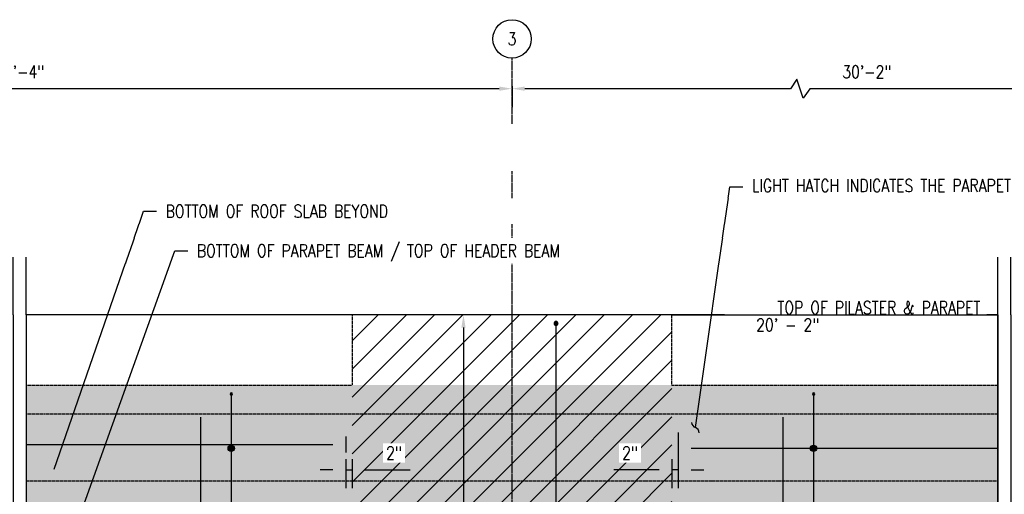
# Model space of a CAD drawing. Header units: inches. Extents: x -2417 to 3601, y -137 to 349.
# Tile 9 of 12: x 640 to 948, y 201 to 349. Entities that reach past the tile are written whole.
import ezdxf
from ezdxf import colors
from ezdxf.entities.mleader import LeaderData, LeaderLine
from ezdxf.math import Vec2, Vec3

# ---------------------------------------------------------------- set-up
doc = ezdxf.new("R2010")
doc.units = ezdxf.units.IN
doc.header["$MEASUREMENT"] = 0
doc.linetypes.add('CENTER2', pattern=[1.125, 0.75, -0.125, 0.125, -0.125])
doc.linetypes.add('Dash', pattern=[0.25, 0.125, -0.125])
for name, color, linetype in [('A-DETL-THIN', 1, 'Continuous'), ('A-FLOR-HDLN', 1, 'Dash'), ('A-WALL', 3, 'Continuous'), ('S-ANNO-DIMS', 1, 'Continuous'), ('S-ANNO-NOTE', 2, 'Continuous'), ('S-BEAM', 3, 'Continuous'), ('S-COLS', 3, 'Continuous'), ('S-DETL-CNTR', 1, 'CENTER2'), ('S-GRID', 1, 'CENTER2'), ('S-GRID-IDEN', 1, 'Continuous'), ('S-REIN-RBAR', 4, 'Continuous')]:
    doc.layers.add(name, color=color, linetype=linetype)
doc.layers.add('S-BEAM-HTCH-PRPT', color=252, linetype='Continuous', transparency=0.7)
doc.styles.add('Annotative', font='romans.shx', dxfattribs={"width": 0.8, "height": 0.125})
doc.dimstyles.new('Annotative', dxfattribs={"dimscale": 0, "dimtxt": 0.125, "dimasz": 0.125, "dimexe": 0.18, "dimexo": 0.0625, "dimgap": 0.09, "dimtad": 1, "dimdec": 3, "dimzin": 3, "dimdsep": 46, "dimlunit": 4, "dimtxsty": 'Annotative', "dimcen": 0.09, "dimclrt": 2, "dimazin": 2, "dimtfac": 1, "dimtdec": 3, "dimtmove": 0, "dimatfit": 0, "dimfxl": 1, "dimtfill": 1, "dimfrac": 2, "dimtolj": 1, "dimtzin": 0, "dimarcsym": 0})

# ---------------------------------------------------------------- blocks, each defined once
blk = doc.blocks.new('Grid - Circle 3_8_-570341-HEADWALL REINFORCEMENT TO BLAST PILASTER ELEVATION')
at = {"layer": 'S-GRID-IDEN'}
blk.add_circle((604.08, 328.25), 6, dxfattribs=at)
blk = doc.blocks.new('*D61')
at = {"layer": 'Defpoints', "color": 0, "transparency": 16777216}
for p in [(742.03, 214.07), (744.03, 214.07), (744.03, 208.69)]:
    blk.add_point(p, dxfattribs=at)
at = {"layer": 'S-ANNO-DIMS', "color": 0, "lineweight": -2, "transparency": 16777216}
for p, q in [((742.03, 212.07), (742.03, 202.93)), ((744.03, 212.07), (744.03, 202.93)), ((738.03, 208.69), (734.03, 208.69)), ((742.03, 208.69), (744.03, 208.69)), ((748.03, 208.69), (762.21, 208.69))]:
    blk.add_line(p, q, dxfattribs=at)
at = {"layer": 'S-ANNO-DIMS', "color": 0, "transparency": 16777216}
for points in [[(738.03, 209.36), (738.03, 208.02), (742.03, 208.69)], [(748.03, 209.36), (748.03, 208.02), (744.03, 208.69)]]:
    blk.add_solid(points, dxfattribs=at)
at = {"layer": 'S-ANNO-DIMS', "color": 2, "transparency": 16777216, "insert": (757.12, 213.95), "char_height": 4, "attachment_point": 5, "style": 'Annotative', "bg_fill": 3, "box_fill_scale": 1.25, "bg_fill_color": 256, "bg_fill_true_color": 13158600, "bg_fill_transparency": 0}
blk.add_mtext('\\A1;2"', dxfattribs=at)
blk = doc.blocks.new('*D37')
at = {"layer": 'Defpoints', "color": 0, "transparency": 16777216}
for p in [(844.03, 214.07), (846.03, 214.07), (844.03, 208.69)]:
    blk.add_point(p, dxfattribs=at)
at = {"layer": 'S-ANNO-DIMS', "color": 0, "lineweight": -2, "transparency": 16777216}
for p, q in [((844.03, 212.07), (844.03, 202.93)), ((846.03, 212.07), (846.03, 202.93)), ((840.03, 208.69), (825.85, 208.69)), ((846.03, 208.69), (844.03, 208.69)), ((850.03, 208.69), (854.03, 208.69))]:
    blk.add_line(p, q, dxfattribs=at)
at = {"layer": 'S-ANNO-DIMS', "color": 0, "transparency": 16777216}
for points in [[(840.03, 209.36), (840.03, 208.02), (844.03, 208.69)], [(850.03, 209.36), (850.03, 208.02), (846.03, 208.69)]]:
    blk.add_solid(points, dxfattribs=at)
at = {"layer": 'S-ANNO-DIMS', "color": 2, "transparency": 16777216, "insert": (830.94, 213.95), "char_height": 4, "attachment_point": 5, "style": 'Annotative', "bg_fill": 3, "box_fill_scale": 1.25, "bg_fill_color": 256, "bg_fill_true_color": 13158600, "bg_fill_transparency": 0}
blk.add_mtext('\\A1;2"', dxfattribs=at)
blk = doc.blocks.new('_Integral')
at = {"color": 0, "linetype": 'ByBlock', "lineweight": -2}
for centre, start, end in [((0.445, -0.091), 102, 168), ((-0.445, 0.091), 282, 348)]:
    blk.add_arc(centre, 0.454, start, end, dxfattribs=at)
blk = doc.blocks.new('032100_ReinforcementBar-Section - _ 10-702371-HEADWALL REINFORCEMENT TO BLAST PILASTER ELEVATION')
h = blk.add_hatch(color=256)
h.dxf.hatch_style = 1
h.paths.add_polyline_path([(204.91, 142, 1), (206.16, 142, 1)])
blk.add_circle((205.53, 142), 0.625)
blk = doc.blocks.new('*D46')
at = {"layer": 'Defpoints', "color": 0, "transparency": 16777216}
for p in [(775.88, 257.18), (775.88, 15.18), (778.85, 15.18)]:
    blk.add_point(p, dxfattribs=at)
at = {"layer": 'S-REIN-RBAR', "color": 0, "lineweight": -2, "transparency": 16777216}
blk.add_line((778.85, 253.18), (778.85, 19.18), dxfattribs=at)
at = {"layer": 'S-REIN-RBAR', "color": 0, "transparency": 16777216}
for points in [[(778.18, 253.18), (779.51, 253.18), (778.85, 257.18)], [(778.18, 19.18), (779.51, 19.18), (778.85, 15.18)]]:
    blk.add_solid(points, dxfattribs=at)
blk = doc.blocks.new('*U26')
for p, q in [((0.5, 1), (-0.5, -1)), ((1, 0), (0.5, 1)), ((-23.167, 0), (-26.167, 0)), ((-23.167, 0), (-1, 0)), ((-0.5, -1), (-1, 0)), ((23.167, 0), (1, 0)), ((23.167, 0), (26.167, 0))]:
    blk.add_line(p, q)
blk = doc.blocks.new('*U27')
for p, q in [((0.5, 1), (-0.5, -1)), ((1, 0), (0.5, 1)), ((-23.167, 0), (-26.167, 0)), ((-23.167, 0), (-1, 0)), ((-0.5, -1), (-1, 0)), ((23.167, 0), (1, 0)), ((23.167, 0), (26.167, 0))]:
    blk.add_line(p, q)
blk = doc.blocks.new('*U28')
for p, q in [((0.5, 1), (-0.5, -1)), ((1, 0), (0.5, 1)), ((-23.167, 0), (-26.167, 0)), ((-23.167, 0), (-1, 0)), ((-0.5, -1), (-1, 0)), ((23.167, 0), (1, 0)), ((23.167, 0), (26.167, 0))]:
    blk.add_line(p, q)
blk = doc.blocks.new('032100_ReinforcementBar-Section - _ 6-688169-HEADWALL REINFORCEMENT TO BLAST PILASTER ELEVATION')
h = blk.add_hatch(color=256)
h.dxf.hatch_style = 1
h.paths.add_polyline_path([(400.97, 165.76, 1), (400.22, 165.76, 1)])
blk.add_circle((400.6, 165.76), 0.375)
blk = doc.blocks.new('HDR-Si_Dot-Symbol - Dot-HDR-1676570-HEADWALL REINFORCEMENT TO BLAST PILASTER ELEVATION')
h = blk.add_hatch(color=256)
edge = h.paths.add_edge_path()
edge.add_arc((734.56, 159.41), 1, 180, 360)
edge.add_arc((734.56, 159.41), 1, 0, 180)
for start, end in [(0, 180), (180, 0)]:
    blk.add_arc((734.56, 159.41), 1, start, end)
blk = doc.blocks.new('*D31')
at = {"layer": 'Defpoints', "color": 0, "transparency": 16777216}
for p in [(875.94, 229.18), (875.94, 183.18), (878.75, 183.18)]:
    blk.add_point(p, dxfattribs=at)
at = {"layer": 'S-REIN-RBAR', "color": 0, "lineweight": -2, "transparency": 16777216}
blk.add_line((878.75, 225.18), (878.75, 187.18), dxfattribs=at)
at = {"layer": 'S-REIN-RBAR', "color": 0, "transparency": 16777216}
for points in [[(878.08, 225.18), (879.42, 225.18), (878.75, 229.18)], [(878.08, 187.18), (879.42, 187.18), (878.75, 183.18)]]:
    blk.add_solid(points, dxfattribs=at)
blk = doc.blocks.new('*D33')
at = {"layer": 'Defpoints', "color": 0, "transparency": 16777216}
for p in [(693.78, 229.18), (693.78, 183.18), (696.59, 183.18)]:
    blk.add_point(p, dxfattribs=at)
at = {"layer": 'S-REIN-RBAR', "color": 0, "lineweight": -2, "transparency": 16777216}
blk.add_line((696.59, 225.18), (696.59, 187.18), dxfattribs=at)
at = {"layer": 'S-REIN-RBAR', "color": 0, "transparency": 16777216}
for points in [[(695.92, 225.18), (697.26, 225.18), (696.59, 229.18)], [(695.92, 187.18), (697.26, 187.18), (696.59, 183.18)]]:
    blk.add_solid(points, dxfattribs=at)
blk = doc.blocks.new('*U29')
for p, q in [((0.5, 1), (-0.5, -1)), ((1, 0), (0.5, 1)), ((-23.167, 0), (-26.167, 0)), ((-23.167, 0), (-1, 0)), ((-0.5, -1), (-1, 0)), ((23.167, 0), (1, 0)), ((23.167, 0), (26.167, 0))]:
    blk.add_line(p, q)

msp = doc.modelspace()

# ---------------------------------------------------------------- hatches: boundary and pattern name
at = {"layer": 'S-BEAM-HTCH-PRPT', "transparency": 33554559}
h = msp.add_hatch(color=256, dxfattribs=at)
h.dxf.hatch_style = 1
h.paths.add_polyline_path([(946.0305, 235.1779), (642.0305, 235.1779), (642.0305, 183.1779), (946.0305, 183.1779)])
at = {"layer": 'S-DETL-CNTR', "linetype": 'Continuous'}
h = msp.add_hatch(dxfattribs=at)
h.set_pattern_fill('ANSI31', color=256, scale=50)
h.paths.add_polyline_path([(844.0305, 15.1779), (744.0305, 15.1779), (744.0305, 257.1779), (844.0305, 257.1779)])

# ---------------------------------------------------------------- linework, layer by layer
at = {"layer": 'A-FLOR-HDLN', "lineweight": -3}
for p, q in [((642.0305, 226.1779), (946.0305, 226.1779)), ((946.0305, 205.1603), (642.0305, 205.1603))]:
    msp.add_line(p, q, dxfattribs=at)
at = {"layer": 'A-WALL', "lineweight": -3}
for p, q in [((744.0305, 257.1779), (642.0305, 257.1779)), ((844.0305, 257.1779), (861.5889, 257.1779))]:
    msp.add_line(p, q, dxfattribs=at)
at = {"layer": 'Defpoints', "color": 253}
msp.add_lwpolyline([(946.0305, 257.1779), (642.0305, 257.1779), (642.0305, 183.1779), (946.0305, 183.1779)], close=True, dxfattribs=at)
at = {"layer": 'S-ANNO-DIMS', "lineweight": -3}
for p, q in [((883.1486, 330.8603), (881.1486, 327.8603)), ((885.1486, 324.8603), (883.1486, 330.8603)), ((790.0305, 327.8603), (622.1486, 327.8603)), ((794.0305, 328.6887), (794.0305, 322.1003)), ((794.0305, 328.6887), (794.0305, 322.1003)), ((881.1486, 327.8603), (798.0305, 327.8603)), ((887.1486, 327.8603), (885.1486, 324.8603)), ((1012.0305, 327.8603), (887.1486, 327.8603))]:
    msp.add_line(p, q, dxfattribs=at)
at = {"layer": 'S-ANNO-DIMS'}
for points in [[(790.0305, 328.5269), (790.0305, 327.1936), (794.0305, 327.8603)], [(798.0305, 328.5269), (798.0305, 327.1936), (794.0305, 327.8603)]]:
    msp.add_solid(points, dxfattribs=at)
at = {"layer": 'S-BEAM', "linetype": 'Dash', "lineweight": -3}
for p, q in [((744.0305, 257.1779), (744.0305, 235.1779)), ((844.0305, 235.1779), (844.0305, 257.1779)), ((642.0305, 235.1779), (744.0305, 235.1779))]:
    msp.add_line(p, q, dxfattribs=at)
at = {"layer": 'S-BEAM', "linetype": 'Dash'}
msp.add_line((844.0305, 235.1779), (946.0305, 235.1779), dxfattribs=at)
at = {"layer": 'S-COLS', "lineweight": -3}
msp.add_line((844.0305, 257.1779), (744.0305, 257.1779), dxfattribs=at)
at = {"layer": 'S-GRID', "lineweight": -3}
msp.add_line((794.0305, -47.6646), (794.0305, 337.4279), dxfattribs=at)
at = {"layer": 'S-REIN-RBAR', "lineweight": -3}
msp.add_line((742.0305, 219.0656), (742.0305, 214.0656), dxfattribs=at)

# ---------------------------------------------------------------- block references
at = {"layer": 'S-GRID-IDEN', "lineweight": -3}
msp.add_blockref('Grid - Circle 3_8_-570341-HEADWALL REINFORCEMENT TO BLAST PILASTER ELEVATION', (189.9531, 15.1779), dxfattribs=at)

# ---------------------------------------------------------------- texts
at = {"layer": 'S-ANNO-DIMS', "color": 2, "lineweight": -3, "char_height": 4, "attachment_point": 5, "style": 'Annotative'}
for s, insert in [('\\A1;34\'-4"', (640.0305, 333.1212)), ('\\A1;30\'-2"', (905.0305, 333.1212))]:
    msp.add_mtext(s, dxfattribs=dict(at, insert=insert))
at = {"layer": 'S-GRID-IDEN', "lineweight": -3, "insert": (794.0305, 343.4279), "char_height": 4, "width": 4, "attachment_point": 5, "style": 'Annotative'}
msp.add_mtext('3', dxfattribs=at)

# ---------------------------------------------------------------- next in the draw order: dimensions: what is measured, and where the dimension line sits
at = {"layer": 'S-ANNO-DIMS'}
for base, p1, p2, picture, middle in [((744.0305, 208.6902), (742.0305, 214.0656), (744.0305, 214.0656), '*D61', (757.12, 213.9512)), ((844.0305, 208.6902), (846.0305, 214.0656), (844.0305, 214.0656), '*D37', (830.9409, 213.9512))]:
    dim = msp.add_linear_dim(base=base, p1=p1, p2=p2, dimstyle='Annotative', override={"dimpost": '\\X'}, dxfattribs=at)
    dim.commit()
    dim.dimension.update_dxf_attribs({"geometry": picture, "text_midpoint": middle})

# ---------------------------------------------------------------- next in the draw order: leaders
at = {"layer": 'S-ANNO-NOTE', "lineweight": -3}
ml = msp.add_multileader_mtext('Standard', dxfattribs=at)
ml.set_content('TOP OF ROOF SLAB BEYOND', color=256, style='Annotative')
ml.set_leader_properties(color=1, linetype='ByLayer', lineweight=-1)
ml.build(insert=Vec2(0, 0))
ml.multileader.update_dxf_attribs({"text_right_attachment_type": 3, "dogleg_length": 0.125, "scale": 32})
ctx = ml.context
ctx.base_point, ctx.scale, ctx.landing_gap_size, ctx.plane_origin = Vec3(448.028, 277.1977), 32, 2.88, Vec3(425.4859, 313.0159)
ctx.right_attachment = 3
notes = []
notes.append((ctx, [(0, (1, 1, 0), (444.028, 277.1977), (1, 0), 4, [(0, [(407.6503, 226.1779)], 0, [])])]))
ctx.mtext.insert, ctx.mtext.width, ctx.mtext.flow_direction = Vec3(450.908, 279.1977), 72.019433, 5
ctx.mtext.has_bg_fill, ctx.mtext.bg_color, ctx.mtext.bg_scale_factor, ctx.mtext.bg_transparency, ctx.mtext.use_window_bg_color = 1, -1027028792, 1.5, 0, 1
for ctx, leaders in notes:
    for number, flags, end, landing, length, lines in leaders:
        leader = LeaderData()
        leader.index, (leader.has_last_leader_line, leader.has_dogleg_vector, leader.attachment_direction) = number, flags
        leader.last_leader_point, leader.dogleg_vector, leader.dogleg_length = Vec3(end), Vec3(landing), length
        for number, points, colour, breaks in lines:
            line = LeaderLine()
            line.index, line.vertices, line.color, line.breaks = number, Vec3.list(points), colors.encode_raw_color(colour), breaks
            leader.lines.append(line)
        ctx.leaders.append(leader)

# ---------------------------------------------------------------- next in the draw order: leaders
ml = msp.add_multileader_mtext('Standard', dxfattribs=at)
ml.set_content('TOP OF PARAPET BEAM BEYOND', color=256, style='Annotative')
ml.set_leader_properties(color=1, linetype='ByLayer', lineweight=-1)
ml.build(insert=Vec2(0, 0))
ml.multileader.update_dxf_attribs({"text_right_attachment_type": 3, "dogleg_length": 0.125, "scale": 32})
ctx = ml.context
ctx.base_point, ctx.scale, ctx.landing_gap_size, ctx.plane_origin = Vec3(444.7103, 289.5501), 32, 2.88, Vec3(422.1681, 324.0159)
ctx.right_attachment = 3
notes = []
notes.append((ctx, [(0, (1, 1, 0), (440.7103, 289.5501), (1, 0), 4, [(0, [(402.5336, 235.1779)], 0, [])])]))
ctx.mtext.insert, ctx.mtext.width, ctx.mtext.flow_direction = Vec3(447.5903, 291.5501), 85.44847, 5
ctx.mtext.has_bg_fill, ctx.mtext.bg_color, ctx.mtext.bg_scale_factor, ctx.mtext.bg_transparency, ctx.mtext.use_window_bg_color = 1, -1027028792, 1.5, 0, 1
for ctx, leaders in notes:
    for number, flags, end, landing, length, lines in leaders:
        leader = LeaderData()
        leader.index, (leader.has_last_leader_line, leader.has_dogleg_vector, leader.attachment_direction) = number, flags
        leader.last_leader_point, leader.dogleg_vector, leader.dogleg_length = Vec3(end), Vec3(landing), length
        for number, points, colour, breaks in lines:
            line = LeaderLine()
            line.index, line.vertices, line.color, line.breaks = number, Vec3.list(points), colors.encode_raw_color(colour), breaks
            leader.lines.append(line)
        ctx.leaders.append(leader)

# ---------------------------------------------------------------- next in the draw order: leaders
ml = msp.add_multileader_mtext('Standard', dxfattribs=at)
ml.set_content('TOP OF PARAPET.\\PPARAPET REINF NOT SHOWN FOR CLARITY', color=256, style='Annotative')
ml.set_leader_properties(color=1, linetype='ByLayer', lineweight=-1)
ml.build(insert=Vec2(0, 0))
ml.multileader.update_dxf_attribs({"text_right_attachment_type": 3, "dogleg_length": 0.125, "scale": 32})
ctx = ml.context
ctx.base_point, ctx.scale, ctx.landing_gap_size, ctx.plane_origin = Vec3(448.028, 312.7996), 32, 2.88, Vec3(425.4859, 334.0159)
ctx.right_attachment = 3
notes = []
notes.append((ctx, [(0, (1, 1, 0), (444.028, 312.7996), (1, 0), 4, [(0, [(405.108, 257.1779)], 0, [])])]))
ctx.mtext.insert, ctx.mtext.width, ctx.mtext.flow_direction = Vec3(450.908, 314.7996), 63.695416, 5
ctx.mtext.has_bg_fill, ctx.mtext.bg_color, ctx.mtext.bg_scale_factor, ctx.mtext.bg_transparency, ctx.mtext.use_window_bg_color = 1, -1027028792, 1.5, 0, 1
for ctx, leaders in notes:
    for number, flags, end, landing, length, lines in leaders:
        leader = LeaderData()
        leader.index, (leader.has_last_leader_line, leader.has_dogleg_vector, leader.attachment_direction) = number, flags
        leader.last_leader_point, leader.dogleg_vector, leader.dogleg_length = Vec3(end), Vec3(landing), length
        for number, points, colour, breaks in lines:
            line = LeaderLine()
            line.index, line.vertices, line.color, line.breaks = number, Vec3.list(points), colors.encode_raw_color(colour), breaks
            leader.lines.append(line)
        ctx.leaders.append(leader)

# ---------------------------------------------------------------- next in the draw order: block references
at = {"layer": 'A-DETL-THIN', "xscale": -6, "yscale": 6, "zscale": 6, "rotation": 90}
msp.add_blockref('*U28', (638.0305, 118.1779), dxfattribs=at)

# ---------------------------------------------------------------- next in the draw order: leaders
at = {"layer": 'S-ANNO-NOTE', "lineweight": -3}
ml = msp.add_multileader_mtext('Standard', dxfattribs=at)
ml.set_content('BOTTOM OF PARAPET BEAM / TOP OF HEADER BEAM', color=256, style='Annotative')
ml.set_leader_properties(color=1, linetype='ByLayer', lineweight=-1)
ml.build(insert=Vec2(0, 0))
ml.multileader.update_dxf_attribs({"text_right_attachment_type": 3, "dogleg_length": 0.125, "scale": 32})
ctx = ml.context
ctx.base_point, ctx.scale, ctx.landing_gap_size, ctx.plane_origin = Vec3(692.5804, 277.1977), 32, 2.88, Vec3(660.2635, 291.2228)
ctx.right_attachment = 3
notes = []
notes.append((ctx, [(0, (1, 1, 0), (688.5804, 277.1977), (1, 0), 4, [(0, [(654.8451, 183.1779)], 0, [])])]))
ctx.mtext.insert, ctx.mtext.width, ctx.mtext.flow_direction = Vec3(695.4604, 279.1977), 74.93036, 5
ctx.mtext.has_bg_fill, ctx.mtext.bg_color, ctx.mtext.bg_scale_factor, ctx.mtext.bg_transparency, ctx.mtext.use_window_bg_color = 1, -1027028792, 1.5, 0, 1
for ctx, leaders in notes:
    for number, flags, end, landing, length, lines in leaders:
        leader = LeaderData()
        leader.index, (leader.has_last_leader_line, leader.has_dogleg_vector, leader.attachment_direction) = number, flags
        leader.last_leader_point, leader.dogleg_vector, leader.dogleg_length = Vec3(end), Vec3(landing), length
        for number, points, colour, breaks in lines:
            line = LeaderLine()
            line.index, line.vertices, line.color, line.breaks = number, Vec3.list(points), colors.encode_raw_color(colour), breaks
            leader.lines.append(line)
        ctx.leaders.append(leader)

# ---------------------------------------------------------------- next in the draw order: leaders
ml = msp.add_multileader_mtext('Standard', dxfattribs=at)
ml.set_content('BOTTOM OF ROOF SLAB BEYOND', color=256, style='Annotative')
ml.set_leader_properties(color=1, linetype='ByLayer', lineweight=-1)
ml.build(insert=Vec2(0, 0))
ml.multileader.update_dxf_attribs({"text_right_attachment_type": 3, "dogleg_length": 0.125, "scale": 32})
ctx = ml.context
ctx.base_point, ctx.scale, ctx.landing_gap_size, ctx.plane_origin = Vec3(682.8057, 289.5501), 32, 2.88, Vec3(660.2635, 301.0159)
ctx.right_attachment = 3
notes = []
notes.append((ctx, [(0, (1, 1, 0), (678.8057, 289.5501), (1, 0), 4, [(0, [(649.479, 205.1603)], 0, [])])]))
ctx.mtext.insert, ctx.mtext.width, ctx.mtext.flow_direction = Vec3(685.6857, 291.5501), 90.500903, 5
ctx.mtext.has_bg_fill, ctx.mtext.bg_color, ctx.mtext.bg_scale_factor, ctx.mtext.bg_transparency, ctx.mtext.use_window_bg_color = 1, -1027028792, 1.5, 0, 1
for ctx, leaders in notes:
    for number, flags, end, landing, length, lines in leaders:
        leader = LeaderData()
        leader.index, (leader.has_last_leader_line, leader.has_dogleg_vector, leader.attachment_direction) = number, flags
        leader.last_leader_point, leader.dogleg_vector, leader.dogleg_length = Vec3(end), Vec3(landing), length
        for number, points, colour, breaks in lines:
            line = LeaderLine()
            line.index, line.vertices, line.color, line.breaks = number, Vec3.list(points), colors.encode_raw_color(colour), breaks
            leader.lines.append(line)
        ctx.leaders.append(leader)

# ---------------------------------------------------------------- next in the draw order: linework, layer by layer
at = {"layer": 'S-REIN-RBAR', "lineweight": -3}
for p, q in [((807.8143, -10.929), (807.8143, 253.8523)), ((706.2029, 232.045), (706.2029, 186.295)), ((846.0305, 220.4126), (846.0305, 215.4126)), ((846.0305, 216.2397), (846.0305, 209.6526)), ((946.0305, 215.4126), (850.0305, 215.4126))]:
    msp.add_line(p, q, dxfattribs=at)
at = {"layer": 'S-REIN-RBAR'}
msp.add_line((642.0305, 216.5656), (738.0305, 216.5656), dxfattribs=at)
for points in [[(738.0305, 217.2323), (738.0305, 215.899), (742.0305, 216.5656)], [(850.0305, 216.0793), (850.0305, 214.746), (846.0305, 215.4126)]]:
    msp.add_solid(points, dxfattribs=at)

# ---------------------------------------------------------------- next in the draw order: block references
at = {"layer": 'A-DETL-THIN', "xscale": -6, "yscale": 6, "zscale": 6, "rotation": 90}
msp.add_blockref('*U29', (642.0305, 118.1779), dxfattribs=at)
at = {"layer": 'S-REIN-RBAR', "lineweight": -3, "xscale": -1}
for name, p in [('032100_ReinforcementBar-Section - _ 10-702371-HEADWALL REINFORCEMENT TO BLAST PILASTER ELEVATION', (1013.3462, 112.4617)), ('032100_ReinforcementBar-Section - _ 6-688169-HEADWALL REINFORCEMENT TO BLAST PILASTER ELEVATION', (1106.8013, 66.6613)), ('HDR-Si_Dot-Symbol - Dot-HDR-1676570-HEADWALL REINFORCEMENT TO BLAST PILASTER ELEVATION', (1440.7592, 56.0046)), ('HDR-Si_Dot-Symbol - Dot-HDR-1676570-HEADWALL REINFORCEMENT TO BLAST PILASTER ELEVATION', (1622.9183, 56.0046))]:
    msp.add_blockref(name, p, dxfattribs=at)

# ---------------------------------------------------------------- next in the draw order: dimensions: what is measured, and where the dimension line sits
at = {"layer": 'S-REIN-RBAR', "lineweight": -3}
for base, p1, p2, picture, middle in [((778.8451, 15.1779), (775.883, 257.1779), (775.883, 15.1779), '*D46', (778.8451, 107.1813)), ((696.59, 183.1779), (693.7822, 229.1779), (693.7822, 183.1779), '*D33', (696.59, 198.1642))]:
    dim = msp.add_linear_dim(base=base, p1=p1, p2=p2, angle=90, text=' ', dimstyle='Annotative', override={"dimpost": '\\X', "dimse1": 1, "dimse2": 1, "dimtfill": 0}, dxfattribs=at)
    dim.commit()
    dim.dimension.update_dxf_attribs({"geometry": picture, "text_midpoint": middle, "dimtype": 160, "text_rotation": 90})

# ---------------------------------------------------------------- next in the draw order: leaders
at = {"layer": 'S-ANNO-NOTE', "lineweight": -3}
ml = msp.add_multileader_mtext('Standard', dxfattribs=at)
ml.set_content('LIGHT HATCH INDICATES THE PARAPET BEAM, TYP', color=256, style='Annotative')
ml.set_leader_properties(color=1, lineweight=-1)
ml.set_arrow_properties(name='INTEGRAL')
ml.build(insert=Vec2(0, 0))
ml.multileader.update_dxf_attribs({"text_right_attachment_type": 3, "dogleg_length": 0.125, "scale": 32})
ctx = ml.context
ctx.base_point, ctx.scale, ctx.landing_gap_size, ctx.plane_origin = Vec3(866.2143, 297.1874), 32, 2.88, Vec3(844.3988, 232.1843)
ctx.right_attachment = 3
notes = []
notes.append((ctx, [(0, (1, 1, 0), (862.2143, 297.1874), (1, 0), 4, [(0, [(851.3988, 221.8884)], 0, [])])]))
ctx.mtext.insert, ctx.mtext.width, ctx.mtext.flow_direction = Vec3(869.0943, 299.5684), 61.290777, 5
ctx.mtext.has_bg_fill, ctx.mtext.bg_color, ctx.mtext.bg_scale_factor, ctx.mtext.bg_transparency, ctx.mtext.use_window_bg_color = 1, -1027028792, 1.5, 0, 1
for ctx, leaders in notes:
    for number, flags, end, landing, length, lines in leaders:
        leader = LeaderData()
        leader.index, (leader.has_last_leader_line, leader.has_dogleg_vector, leader.attachment_direction) = number, flags
        leader.last_leader_point, leader.dogleg_vector, leader.dogleg_length = Vec3(end), Vec3(landing), length
        for number, points, colour, breaks in lines:
            line = LeaderLine()
            line.index, line.vertices, line.color, line.breaks = number, Vec3.list(points), colors.encode_raw_color(colour), breaks
            leader.lines.append(line)
        ctx.leaders.append(leader)

# ---------------------------------------------------------------- next in the draw order: linework, layer by layer
at = {"layer": 'S-REIN-RBAR', "lineweight": -3}
msp.add_line((888.362, 232.045), (888.362, 186.295), dxfattribs=at)

# ---------------------------------------------------------------- next in the draw order: block references
at = {"layer": 'S-REIN-RBAR', "lineweight": -3, "xscale": -1}
msp.add_blockref('032100_ReinforcementBar-Section - _ 6-688169-HEADWALL REINFORCEMENT TO BLAST PILASTER ELEVATION', (1288.9605, 66.6613), dxfattribs=at)

# ---------------------------------------------------------------- next in the draw order: texts
at = {"layer": 'S-ANNO-NOTE', "lineweight": -3, "insert": (862.5682, 257.385), "char_height": 4, "width": 77.97966, "attachment_point": 7, "line_spacing_factor": 0.981704, "style": 'Annotative', "bg_fill": 2}
msp.add_mtext('\\pxqr,t3.2,6.4,9.6,12.8,16,19.2,22.4,25.6,28.8,32,35.2,38.4,41.6,44.8,48,51.2,54.4,57.6,60.8,64,67.2,70.4,73.6,76.8,80,83.2,86.4,89.6,92.8,96,99.2,102.4;TOP OF PILASTER & PARAPET', dxfattribs=at)

# ---------------------------------------------------------------- next in the draw order: dimensions: what is measured, and where the dimension line sits
at = {"layer": 'S-REIN-RBAR', "lineweight": -3}
dim = msp.add_linear_dim(base=(878.7492, 183.1779), p1=(875.9413, 229.1779), p2=(875.9413, 183.1779), angle=90, text=' ', dimstyle='Annotative', override={"dimpost": '\\X', "dimse1": 1, "dimse2": 1, "dimtfill": 0}, dxfattribs=at)
dim.commit()
dim.dimension.update_dxf_attribs({"geometry": '*D31', "text_midpoint": (878.7492, 198.1642), "dimtype": 160, "text_rotation": 90})

# ---------------------------------------------------------------- next in the draw order: block references
at = {"layer": 'A-DETL-THIN', "xscale": -6, "yscale": 6, "zscale": 6, "rotation": 90}
for name, p in [('*U27', (946.0305, 118.1779)), ('*U26', (950.0305, 118.1779))]:
    msp.add_blockref(name, p, dxfattribs=at)

# ---------------------------------------------------------------- next in the draw order: texts
at = {"layer": 'S-ANNO-NOTE', "lineweight": -3, "insert": (865.8348, 256.0168), "char_height": 4, "width": 24.330079, "attachment_point": 1, "line_spacing_factor": 0.981704, "style": 'Annotative', "bg_fill": 3, "box_fill_scale": 1.5, "bg_fill_color": 256, "bg_fill_transparency": 0}
msp.add_mtext('\\pxqr,t3.2,6.4,9.6,12.8,16,19.2,22.4,25.6,28.8,32,35.2,38.4,41.6,44.8,48,51.2,54.4,57.6,60.8,64,67.2,70.4,73.6,76.8,80,83.2,86.4,89.6,92.8,96,99.2,102.4;20\' - 2"', dxfattribs=at)

# ---------------------------------------------------------------- next in the draw order: linework, layer by layer
at = {"layer": 'A-WALL', "lineweight": -3}
msp.add_line((844.0305, 257.1779), (946.0305, 257.1779), dxfattribs=at)

doc.saveas('drawing.dxf')
